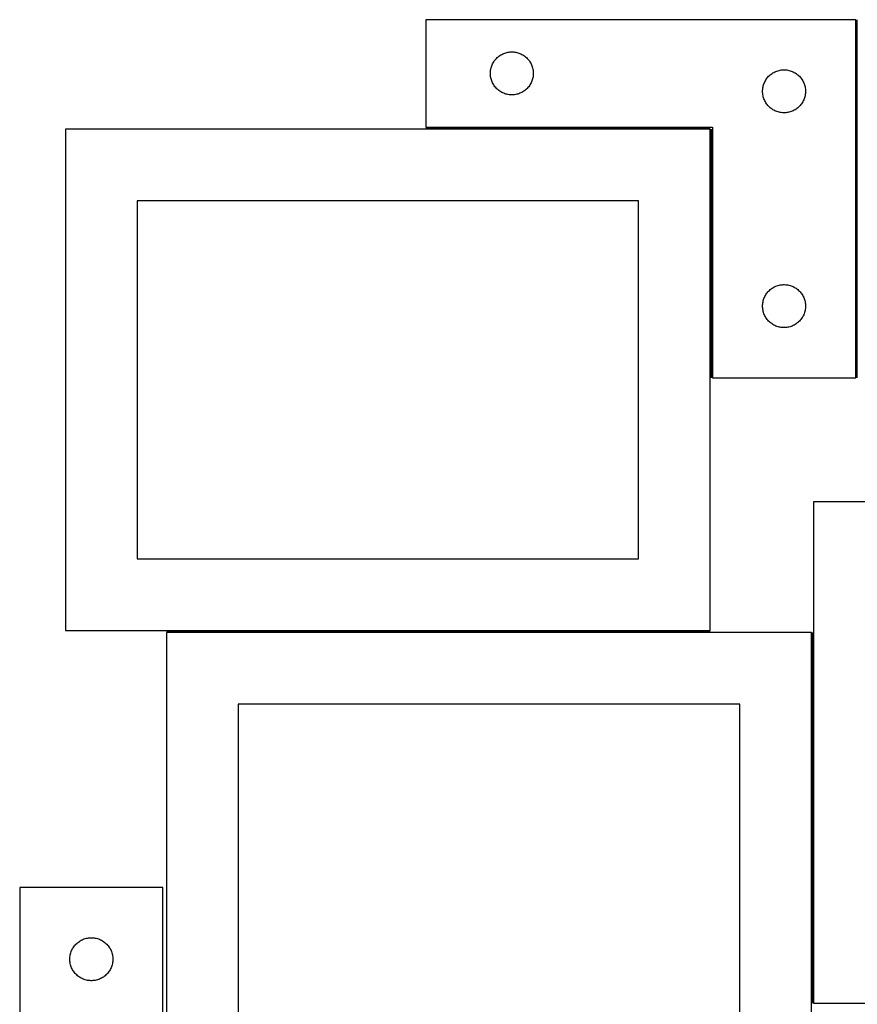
# Model space of a CAD drawing. Header units: millimetres. Extents: x 7 to 1493, y 7 to 2993.
# Tile 15 of 16: x 7 to 591, y 2291 to 2979. Entities that reach past the tile are written whole.
import ezdxf

# ---------------------------------------------------------------- set-up
doc = ezdxf.new("R2010")
doc.units = ezdxf.units.MM
doc.layers.add('COMMON', color=5, linetype='CONTINUOUS', true_color=0x0000ff)
doc.layers.add('CUT', color=7, linetype='CONTINUOUS', true_color=0x000000)

msp = doc.modelspace()

# ---------------------------------------------------------------- linework, layer by layer
at = {"layer": 'COMMON'}
for p, q in [((590.93242, 2978.595272), (590.93242, 2728.595272)), ((488.682419, 2902.845272), (290.18242, 2902.845272)), ((489.43242, 2728.595272), (489.43242, 2902.095271)), ((109.237067, 2551.34527), (488.682419, 2551.34527)), ((559.987067, 2550.59527), (559.987067, 2291.911633))]:
    msp.add_line(p, q, dxfattribs=at)
at = {"layer": 'CUT'}
for p, q in [((590.18242, 2978.595272), (290.18242, 2978.595272)), ((290.18242, 2978.595272), (290.18242, 2903.595272)), ((590.18242, 2728.595272), (590.18242, 2978.595272)), ((337.525786, 2949.145715), (337.956994, 2949.786588)), ((337.956994, 2949.786588), (338.420622, 2950.404414)), ((338.420622, 2950.404414), (338.915441, 2950.997554)), ((338.915441, 2950.997554), (339.440137, 2951.564434)), ((339.440137, 2951.564434), (339.993319, 2952.103552)), ((339.993319, 2952.103552), (340.573522, 2952.613479)), ((340.573522, 2952.613479), (341.179205, 2953.092861)), ((341.179205, 2953.092861), (341.808764, 2953.540427)), ((341.808764, 2953.540427), (342.460527, 2953.954991)), ((342.460527, 2953.954991), (343.132768, 2954.335454)), ((343.132768, 2954.335454), (343.823704, 2954.680806)), ((343.823704, 2954.680806), (344.531501, 2954.990131)), ((344.531501, 2954.990131), (345.254284, 2955.26261)), ((345.254284, 2955.26261), (345.990135, 2955.49752)), ((345.990135, 2955.49752), (346.737103, 2955.694237)), ((346.737103, 2955.694237), (347.493208, 2955.852241)), ((347.493208, 2955.852241), (348.256444, 2955.971112)), ((348.256444, 2955.971112), (349.024788, 2956.050535)), ((349.024788, 2956.050535), (349.796201, 2956.090299)), ((349.796201, 2956.090299), (350.568638, 2956.090299)), ((350.568638, 2956.090299), (351.340051, 2956.050535)), ((351.340051, 2956.050535), (352.108395, 2955.971112)), ((352.108395, 2955.971112), (352.871631, 2955.852241)), ((352.871631, 2955.852241), (353.627736, 2955.694237)), ((353.627736, 2955.694237), (354.374704, 2955.49752)), ((354.374704, 2955.49752), (355.110555, 2955.26261)), ((355.110555, 2955.26261), (355.833338, 2954.990131)), ((355.833338, 2954.990131), (356.541135, 2954.680806)), ((356.541135, 2954.680806), (357.232071, 2954.335454)), ((357.232071, 2954.335454), (357.904312, 2953.954991)), ((357.904312, 2953.954991), (358.556075, 2953.540427)), ((358.556075, 2953.540427), (359.185634, 2953.092861)), ((359.185634, 2953.092861), (359.791317, 2952.613479)), ((359.791317, 2952.613479), (360.37152, 2952.103552)), ((360.37152, 2952.103552), (360.924702, 2951.564434)), ((360.924702, 2951.564434), (361.449398, 2950.997554)), ((361.449398, 2950.997554), (361.944217, 2950.404414)), ((361.944217, 2950.404414), (362.407845, 2949.786588)), ((362.407845, 2949.786588), (362.839053, 2949.145715)), ((335.261921, 2942.637587), (335.361101, 2943.403631)), ((335.361101, 2943.403631), (335.499584, 2944.163553)), ((335.499584, 2944.163553), (335.677004, 2944.915339)), ((335.677004, 2944.915339), (335.892889, 2945.656994)), ((335.892889, 2945.656994), (336.146667, 2946.386553)), ((336.146667, 2946.386553), (336.437666, 2947.10208)), ((336.437666, 2947.10208), (336.765113, 2947.801679)), ((336.765113, 2947.801679), (337.128141, 2948.483493)), ((337.128141, 2948.483493), (337.525786, 2949.145715)), ((362.839053, 2949.145715), (363.236698, 2948.483493)), ((363.236698, 2948.483493), (363.599726, 2947.801679)), ((363.599726, 2947.801679), (363.927173, 2947.10208)), ((363.927173, 2947.10208), (364.218172, 2946.386553)), ((364.218172, 2946.386553), (364.47195, 2945.656994)), ((364.47195, 2945.656994), (364.687835, 2944.915339)), ((364.687835, 2944.915339), (364.865255, 2944.163553)), ((364.865255, 2944.163553), (365.003738, 2943.403631)), ((365.003738, 2943.403631), (365.102918, 2942.637587)), ((534.531501, 2942.490131), (535.254284, 2942.76261)), ((535.254284, 2942.76261), (535.990135, 2942.99752)), ((535.990135, 2942.99752), (536.737103, 2943.194237)), ((536.737103, 2943.194237), (537.493208, 2943.352241)), ((537.493208, 2943.352241), (538.256444, 2943.471112)), ((538.256444, 2943.471112), (539.024788, 2943.550535)), ((539.024788, 2943.550535), (539.796201, 2943.590299)), ((539.796201, 2943.590299), (540.568638, 2943.590299)), ((540.568638, 2943.590299), (541.340051, 2943.550535)), ((541.340051, 2943.550535), (542.108395, 2943.471112)), ((542.108395, 2943.471112), (542.871631, 2943.352241)), ((542.871631, 2943.352241), (543.627736, 2943.194237)), ((543.627736, 2943.194237), (544.374704, 2942.99752)), ((544.374704, 2942.99752), (545.110555, 2942.76261)), ((545.110555, 2942.76261), (545.833338, 2942.490131)), ((335.18242, 2941.095272), (335.202308, 2941.867453)), ((335.202308, 2940.323091), (335.18242, 2941.095272)), ((335.202308, 2941.867453), (335.261921, 2942.637587)), ((335.261921, 2939.552957), (335.202308, 2940.323091)), ((335.361101, 2938.786913), (335.261921, 2939.552957)), ((335.499584, 2938.026991), (335.361101, 2938.786913)), ((335.677004, 2937.275205), (335.499584, 2938.026991)), ((335.892889, 2936.533549), (335.677004, 2937.275205)), ((336.146667, 2935.803991), (335.892889, 2936.533549)), ((364.47195, 2936.533549), (364.218172, 2935.803991)), ((364.687835, 2937.275205), (364.47195, 2936.533549)), ((364.865255, 2938.026991), (364.687835, 2937.275205)), ((365.003738, 2938.786913), (364.865255, 2938.026991)), ((365.102918, 2939.552957), (365.003738, 2938.786913)), ((365.102918, 2942.637587), (365.162531, 2941.867453)), ((365.162531, 2940.323091), (365.102918, 2939.552957)), ((365.162531, 2941.867453), (365.18242, 2941.095272)), ((365.18242, 2941.095272), (365.162531, 2940.323091)), ((526.765113, 2935.301679), (527.128141, 2935.983493)), ((527.128141, 2935.983493), (527.525786, 2936.645715)), ((527.525786, 2936.645715), (527.956994, 2937.286588)), ((527.956994, 2937.286588), (528.420622, 2937.904414)), ((528.420622, 2937.904414), (528.915441, 2938.497554)), ((528.915441, 2938.497554), (529.440137, 2939.064434)), ((529.440137, 2939.064434), (529.993319, 2939.603552)), ((529.993319, 2939.603552), (530.573522, 2940.113479)), ((530.573522, 2940.113479), (531.179205, 2940.592861)), ((531.179205, 2940.592861), (531.808764, 2941.040427)), ((531.808764, 2941.040427), (532.460527, 2941.454991)), ((532.460527, 2941.454991), (533.132768, 2941.835454)), ((533.132768, 2941.835454), (533.823704, 2942.180806)), ((533.823704, 2942.180806), (534.531501, 2942.490131)), ((545.833338, 2942.490131), (546.541135, 2942.180806)), ((546.541135, 2942.180806), (547.232071, 2941.835454)), ((547.232071, 2941.835454), (547.904312, 2941.454991)), ((547.904312, 2941.454991), (548.556075, 2941.040427)), ((548.556075, 2941.040427), (549.185634, 2940.592861)), ((549.185634, 2940.592861), (549.791317, 2940.113479)), ((549.791317, 2940.113479), (550.37152, 2939.603552)), ((550.37152, 2939.603552), (550.924702, 2939.064434)), ((550.924702, 2939.064434), (551.449398, 2938.497554)), ((551.449398, 2938.497554), (551.944217, 2937.904414)), ((551.944217, 2937.904414), (552.407845, 2937.286588)), ((552.407845, 2937.286588), (552.839053, 2936.645715)), ((552.839053, 2936.645715), (553.236698, 2935.983493)), ((553.236698, 2935.983493), (553.599726, 2935.301679)), ((336.437666, 2935.088463), (336.146667, 2935.803991)), ((336.765113, 2934.388865), (336.437666, 2935.088463)), ((337.128141, 2933.707051), (336.765113, 2934.388865)), ((337.525786, 2933.044829), (337.128141, 2933.707051)), ((337.956994, 2932.403955), (337.525786, 2933.044829)), ((338.420622, 2931.78613), (337.956994, 2932.403955)), ((338.915441, 2931.19299), (338.420622, 2931.78613)), ((339.440137, 2930.62611), (338.915441, 2931.19299)), ((339.993319, 2930.086991), (339.440137, 2930.62611)), ((340.573522, 2929.577065), (339.993319, 2930.086991)), ((341.179205, 2929.097683), (340.573522, 2929.577065)), ((341.808764, 2928.650117), (341.179205, 2929.097683)), ((359.185634, 2929.097683), (358.556075, 2928.650117)), ((359.791317, 2929.577065), (359.185634, 2929.097683)), ((360.37152, 2930.086991), (359.791317, 2929.577065)), ((360.924702, 2930.62611), (360.37152, 2930.086991)), ((361.449398, 2931.19299), (360.924702, 2930.62611)), ((361.944217, 2931.78613), (361.449398, 2931.19299)), ((362.407845, 2932.403955), (361.944217, 2931.78613)), ((362.839053, 2933.044829), (362.407845, 2932.403955)), ((363.236698, 2933.707051), (362.839053, 2933.044829)), ((363.599726, 2934.388865), (363.236698, 2933.707051)), ((363.927173, 2935.088463), (363.599726, 2934.388865)), ((364.218172, 2935.803991), (363.927173, 2935.088463)), ((525.18242, 2928.595272), (525.202308, 2929.367453)), ((525.202308, 2929.367453), (525.261921, 2930.137587)), ((525.261921, 2930.137587), (525.361101, 2930.903631)), ((525.361101, 2930.903631), (525.499584, 2931.663553)), ((525.499584, 2931.663553), (525.677004, 2932.415339)), ((525.677004, 2932.415339), (525.892889, 2933.156994)), ((525.892889, 2933.156994), (526.146667, 2933.886553)), ((526.146667, 2933.886553), (526.437666, 2934.60208)), ((526.437666, 2934.60208), (526.765113, 2935.301679)), ((553.599726, 2935.301679), (553.927173, 2934.60208)), ((553.927173, 2934.60208), (554.218172, 2933.886553)), ((554.218172, 2933.886553), (554.47195, 2933.156994)), ((554.47195, 2933.156994), (554.687835, 2932.415339)), ((554.687835, 2932.415339), (554.865255, 2931.663553)), ((554.865255, 2931.663553), (555.003738, 2930.903631)), ((555.003738, 2930.903631), (555.102918, 2930.137587)), ((555.102918, 2930.137587), (555.162531, 2929.367453)), ((555.162531, 2929.367453), (555.18242, 2928.595272)), ((342.460527, 2928.235552), (341.808764, 2928.650117)), ((343.132768, 2927.85509), (342.460527, 2928.235552)), ((343.823704, 2927.509738), (343.132768, 2927.85509)), ((344.531501, 2927.200412), (343.823704, 2927.509738)), ((345.254284, 2926.927933), (344.531501, 2927.200412)), ((345.990135, 2926.693024), (345.254284, 2926.927933)), ((346.737103, 2926.496306), (345.990135, 2926.693024)), ((347.493208, 2926.338303), (346.737103, 2926.496306)), ((348.256444, 2926.219432), (347.493208, 2926.338303)), ((349.024788, 2926.140009), (348.256444, 2926.219432)), ((349.796201, 2926.100245), (349.024788, 2926.140009)), ((350.568638, 2926.100245), (349.796201, 2926.100245)), ((351.340051, 2926.140009), (350.568638, 2926.100245)), ((352.108395, 2926.219432), (351.340051, 2926.140009)), ((352.871631, 2926.338303), (352.108395, 2926.219432)), ((353.627736, 2926.496306), (352.871631, 2926.338303)), ((354.374704, 2926.693024), (353.627736, 2926.496306)), ((355.110555, 2926.927933), (354.374704, 2926.693024)), ((355.833338, 2927.200412), (355.110555, 2926.927933)), ((356.541135, 2927.509738), (355.833338, 2927.200412)), ((357.232071, 2927.85509), (356.541135, 2927.509738)), ((357.904312, 2928.235552), (357.232071, 2927.85509)), ((358.556075, 2928.650117), (357.904312, 2928.235552)), ((525.202308, 2927.823091), (525.18242, 2928.595272)), ((525.261921, 2927.052957), (525.202308, 2927.823091)), ((525.361101, 2926.286913), (525.261921, 2927.052957)), ((525.499584, 2925.526991), (525.361101, 2926.286913)), ((525.677004, 2924.775205), (525.499584, 2925.526991)), ((525.892889, 2924.033549), (525.677004, 2924.775205)), ((526.146667, 2923.303991), (525.892889, 2924.033549)), ((526.437666, 2922.588463), (526.146667, 2923.303991)), ((526.765113, 2921.888865), (526.437666, 2922.588463)), ((553.927173, 2922.588463), (553.599726, 2921.888865)), ((554.218172, 2923.303991), (553.927173, 2922.588463)), ((554.47195, 2924.033549), (554.218172, 2923.303991)), ((554.687835, 2924.775205), (554.47195, 2924.033549)), ((554.865255, 2925.526991), (554.687835, 2924.775205)), ((555.003738, 2926.286913), (554.865255, 2925.526991)), ((555.102918, 2927.052957), (555.003738, 2926.286913)), ((555.162531, 2927.823091), (555.102918, 2927.052957)), ((555.18242, 2928.595272), (555.162531, 2927.823091)), ((527.128141, 2921.207051), (526.765113, 2921.888865)), ((527.525786, 2920.544829), (527.128141, 2921.207051)), ((527.956994, 2919.903955), (527.525786, 2920.544829)), ((528.420622, 2919.28613), (527.956994, 2919.903955)), ((528.915441, 2918.69299), (528.420622, 2919.28613)), ((529.440137, 2918.12611), (528.915441, 2918.69299)), ((529.993319, 2917.586991), (529.440137, 2918.12611)), ((530.573522, 2917.077065), (529.993319, 2917.586991)), ((531.179205, 2916.597683), (530.573522, 2917.077065)), ((531.808764, 2916.150117), (531.179205, 2916.597683)), ((532.460527, 2915.735552), (531.808764, 2916.150117)), ((533.132768, 2915.35509), (532.460527, 2915.735552)), ((533.823704, 2915.009738), (533.132768, 2915.35509)), ((547.232071, 2915.35509), (546.541135, 2915.009738)), ((547.904312, 2915.735552), (547.232071, 2915.35509)), ((548.556075, 2916.150117), (547.904312, 2915.735552)), ((549.185634, 2916.597683), (548.556075, 2916.150117)), ((549.791317, 2917.077065), (549.185634, 2916.597683)), ((550.37152, 2917.586991), (549.791317, 2917.077065)), ((550.924702, 2918.12611), (550.37152, 2917.586991)), ((551.449398, 2918.69299), (550.924702, 2918.12611)), ((551.944217, 2919.28613), (551.449398, 2918.69299)), ((552.407845, 2919.903955), (551.944217, 2919.28613)), ((552.839053, 2920.544829), (552.407845, 2919.903955)), ((553.236698, 2921.207051), (552.839053, 2920.544829)), ((553.599726, 2921.888865), (553.236698, 2921.207051)), ((534.531501, 2914.700412), (533.823704, 2915.009738)), ((535.254284, 2914.427933), (534.531501, 2914.700412)), ((535.990135, 2914.193024), (535.254284, 2914.427933)), ((536.737103, 2913.996306), (535.990135, 2914.193024)), ((537.493208, 2913.838303), (536.737103, 2913.996306)), ((538.256444, 2913.719432), (537.493208, 2913.838303)), ((539.024788, 2913.640009), (538.256444, 2913.719432)), ((539.796201, 2913.600245), (539.024788, 2913.640009)), ((540.568638, 2913.600245), (539.796201, 2913.600245)), ((541.340051, 2913.640009), (540.568638, 2913.600245)), ((542.108395, 2913.719432), (541.340051, 2913.640009)), ((542.871631, 2913.838303), (542.108395, 2913.719432)), ((543.627736, 2913.996306), (542.871631, 2913.838303)), ((544.374704, 2914.193024), (543.627736, 2913.996306)), ((545.110555, 2914.427933), (544.374704, 2914.193024)), ((545.833338, 2914.700412), (545.110555, 2914.427933)), ((546.541135, 2915.009738), (545.833338, 2914.700412)), ((488.682419, 2902.095271), (38.682419, 2902.095271)), ((38.682419, 2902.095271), (38.682419, 2552.095271)), ((290.18242, 2903.595272), (490.18242, 2903.595272)), ((488.682419, 2552.095271), (488.682419, 2902.095271)), ((490.18242, 2903.595272), (490.18242, 2728.595272)), ((438.682419, 2852.095271), (88.682419, 2852.095271)), ((88.682419, 2852.095271), (88.682419, 2602.095271)), ((438.682419, 2602.095271), (438.682419, 2852.095271)), ((532.460527, 2791.454991), (533.132768, 2791.835454)), ((533.132768, 2791.835454), (533.823704, 2792.180806)), ((533.823704, 2792.180806), (534.531501, 2792.490131)), ((534.531501, 2792.490131), (535.254284, 2792.76261)), ((535.254284, 2792.76261), (535.990135, 2792.99752)), ((535.990135, 2792.99752), (536.737103, 2793.194237)), ((536.737103, 2793.194237), (537.493208, 2793.352241)), ((537.493208, 2793.352241), (538.256444, 2793.471112)), ((538.256444, 2793.471112), (539.024788, 2793.550535)), ((539.024788, 2793.550535), (539.796201, 2793.590299)), ((539.796201, 2793.590299), (540.568638, 2793.590299)), ((540.568638, 2793.590299), (541.340051, 2793.550535)), ((541.340051, 2793.550535), (542.108395, 2793.471112)), ((542.108395, 2793.471112), (542.871631, 2793.352241)), ((542.871631, 2793.352241), (543.627736, 2793.194237)), ((543.627736, 2793.194237), (544.374704, 2792.99752)), ((544.374704, 2792.99752), (545.110555, 2792.76261)), ((545.110555, 2792.76261), (545.833338, 2792.490131)), ((545.833338, 2792.490131), (546.541135, 2792.180806)), ((546.541135, 2792.180806), (547.232071, 2791.835454)), ((547.232071, 2791.835454), (547.904312, 2791.454991)), ((526.146667, 2783.886553), (526.437666, 2784.60208)), ((526.437666, 2784.60208), (526.765113, 2785.301679)), ((526.765113, 2785.301679), (527.128141, 2785.983493)), ((527.128141, 2785.983493), (527.525786, 2786.645715)), ((527.525786, 2786.645715), (527.956994, 2787.286588)), ((527.956994, 2787.286588), (528.420622, 2787.904414)), ((528.420622, 2787.904414), (528.915441, 2788.497554)), ((528.915441, 2788.497554), (529.440137, 2789.064434)), ((529.440137, 2789.064434), (529.993319, 2789.603552)), ((529.993319, 2789.603552), (530.573522, 2790.113479)), ((530.573522, 2790.113479), (531.179205, 2790.592861)), ((531.179205, 2790.592861), (531.808764, 2791.040427)), ((531.808764, 2791.040427), (532.460527, 2791.454991)), ((547.904312, 2791.454991), (548.556075, 2791.040427)), ((548.556075, 2791.040427), (549.185634, 2790.592861)), ((549.185634, 2790.592861), (549.791317, 2790.113479)), ((549.791317, 2790.113479), (550.37152, 2789.603552)), ((550.37152, 2789.603552), (550.924702, 2789.064434)), ((550.924702, 2789.064434), (551.449398, 2788.497554)), ((551.449398, 2788.497554), (551.944217, 2787.904414)), ((551.944217, 2787.904414), (552.407845, 2787.286588)), ((552.407845, 2787.286588), (552.839053, 2786.645715)), ((552.839053, 2786.645715), (553.236698, 2785.983493)), ((553.236698, 2785.983493), (553.599726, 2785.301679)), ((553.599726, 2785.301679), (553.927173, 2784.60208)), ((553.927173, 2784.60208), (554.218172, 2783.886553)), ((525.18242, 2778.595272), (525.202308, 2779.367453)), ((525.202308, 2777.823091), (525.18242, 2778.595272)), ((525.202308, 2779.367453), (525.261921, 2780.137587)), ((525.261921, 2777.052957), (525.202308, 2777.823091)), ((525.261921, 2780.137587), (525.361101, 2780.903631)), ((525.361101, 2780.903631), (525.499584, 2781.663553)), ((525.499584, 2781.663553), (525.677004, 2782.415339)), ((525.677004, 2782.415339), (525.892889, 2783.156994)), ((525.892889, 2783.156994), (526.146667, 2783.886553)), ((554.218172, 2783.886553), (554.47195, 2783.156994)), ((554.47195, 2783.156994), (554.687835, 2782.415339)), ((554.687835, 2782.415339), (554.865255, 2781.663553)), ((554.865255, 2781.663553), (555.003738, 2780.903631)), ((555.003738, 2780.903631), (555.102918, 2780.137587)), ((555.102918, 2780.137587), (555.162531, 2779.367453)), ((555.162531, 2777.823091), (555.102918, 2777.052957)), ((555.162531, 2779.367453), (555.18242, 2778.595272)), ((555.18242, 2778.595272), (555.162531, 2777.823091)), ((525.361101, 2776.286913), (525.261921, 2777.052957)), ((525.499584, 2775.526991), (525.361101, 2776.286913)), ((525.677004, 2774.775205), (525.499584, 2775.526991)), ((525.892889, 2774.033549), (525.677004, 2774.775205)), ((526.146667, 2773.303991), (525.892889, 2774.033549)), ((526.437666, 2772.588463), (526.146667, 2773.303991)), ((526.765113, 2771.888865), (526.437666, 2772.588463)), ((527.128141, 2771.207051), (526.765113, 2771.888865)), ((527.525786, 2770.544829), (527.128141, 2771.207051)), ((553.236698, 2771.207051), (552.839053, 2770.544829)), ((553.599726, 2771.888865), (553.236698, 2771.207051)), ((553.927173, 2772.588463), (553.599726, 2771.888865)), ((554.218172, 2773.303991), (553.927173, 2772.588463)), ((554.47195, 2774.033549), (554.218172, 2773.303991)), ((554.687835, 2774.775205), (554.47195, 2774.033549)), ((554.865255, 2775.526991), (554.687835, 2774.775205)), ((555.003738, 2776.286913), (554.865255, 2775.526991)), ((555.102918, 2777.052957), (555.003738, 2776.286913)), ((527.956994, 2769.903955), (527.525786, 2770.544829)), ((528.420622, 2769.28613), (527.956994, 2769.903955)), ((528.915441, 2768.69299), (528.420622, 2769.28613)), ((529.440137, 2768.12611), (528.915441, 2768.69299)), ((529.993319, 2767.586991), (529.440137, 2768.12611)), ((530.573522, 2767.077065), (529.993319, 2767.586991)), ((531.179205, 2766.597683), (530.573522, 2767.077065)), ((531.808764, 2766.150117), (531.179205, 2766.597683)), ((532.460527, 2765.735552), (531.808764, 2766.150117)), ((533.132768, 2765.35509), (532.460527, 2765.735552)), ((533.823704, 2765.009738), (533.132768, 2765.35509)), ((534.531501, 2764.700412), (533.823704, 2765.009738)), ((535.254284, 2764.427933), (534.531501, 2764.700412)), ((535.990135, 2764.193024), (535.254284, 2764.427933)), ((536.737103, 2763.996306), (535.990135, 2764.193024)), ((537.493208, 2763.838303), (536.737103, 2763.996306)), ((543.627736, 2763.996306), (542.871631, 2763.838303)), ((544.374704, 2764.193024), (543.627736, 2763.996306)), ((545.110555, 2764.427933), (544.374704, 2764.193024)), ((545.833338, 2764.700412), (545.110555, 2764.427933)), ((546.541135, 2765.009738), (545.833338, 2764.700412)), ((547.232071, 2765.35509), (546.541135, 2765.009738)), ((547.904312, 2765.735552), (547.232071, 2765.35509)), ((548.556075, 2766.150117), (547.904312, 2765.735552)), ((549.185634, 2766.597683), (548.556075, 2766.150117)), ((549.791317, 2767.077065), (549.185634, 2766.597683)), ((550.37152, 2767.586991), (549.791317, 2767.077065)), ((550.924702, 2768.12611), (550.37152, 2767.586991)), ((551.449398, 2768.69299), (550.924702, 2768.12611)), ((551.944217, 2769.28613), (551.449398, 2768.69299)), ((552.407845, 2769.903955), (551.944217, 2769.28613)), ((552.839053, 2770.544829), (552.407845, 2769.903955)), ((538.256444, 2763.719432), (537.493208, 2763.838303)), ((539.024788, 2763.640009), (538.256444, 2763.719432)), ((539.796201, 2763.600245), (539.024788, 2763.640009)), ((540.568638, 2763.600245), (539.796201, 2763.600245)), ((541.340051, 2763.640009), (540.568638, 2763.600245)), ((542.108395, 2763.719432), (541.340051, 2763.640009)), ((542.871631, 2763.838303), (542.108395, 2763.719432)), ((490.18242, 2728.595272), (590.18242, 2728.595272)), ((1010.737068, 2641.911633), (560.737068, 2641.911633)), ((560.737068, 2641.911633), (560.737068, 2291.911633)), ((88.682419, 2602.095271), (438.682419, 2602.095271)), ((38.682419, 2552.095271), (488.682419, 2552.095271)), ((559.237067, 2550.59527), (109.237067, 2550.59527)), ((109.237067, 2550.59527), (109.237067, 2200.59527)), ((559.237067, 2200.59527), (559.237067, 2550.59527)), ((509.237067, 2500.59527), (159.237067, 2500.59527)), ((159.237067, 2500.59527), (159.237067, 2250.59527)), ((509.237067, 2250.59527), (509.237067, 2500.59527)), ((106.68126, 2372.533626), (6.68126, 2372.533626)), ((6.68126, 2372.533626), (6.68126, 2122.533626)), ((106.68126, 2197.533626), (106.68126, 2372.533626)), ((44.024626, 2330.584069), (44.455835, 2331.224943)), ((44.455835, 2331.224943), (44.919463, 2331.842769)), ((44.919463, 2331.842769), (45.414281, 2332.435908)), ((45.414281, 2332.435908), (45.938977, 2333.002789)), ((45.938977, 2333.002789), (46.49216, 2333.541907)), ((46.49216, 2333.541907), (47.072362, 2334.051833)), ((47.072362, 2334.051833), (47.678046, 2334.531215)), ((47.678046, 2334.531215), (48.307604, 2334.978782)), ((48.307604, 2334.978782), (48.959368, 2335.393346)), ((48.959368, 2335.393346), (49.631609, 2335.773808)), ((49.631609, 2335.773808), (50.322544, 2336.11916)), ((50.322544, 2336.11916), (51.030341, 2336.428486)), ((51.030341, 2336.428486), (51.753124, 2336.700965)), ((51.753124, 2336.700965), (52.488975, 2336.935874)), ((52.488975, 2336.935874), (53.235944, 2337.132592)), ((53.235944, 2337.132592), (53.992048, 2337.290596)), ((53.992048, 2337.290596), (54.755285, 2337.409466)), ((54.755285, 2337.409466), (55.523628, 2337.488889)), ((55.523628, 2337.488889), (56.295041, 2337.528653)), ((56.295041, 2337.528653), (57.067479, 2337.528653)), ((57.067479, 2337.528653), (57.838892, 2337.488889)), ((57.838892, 2337.488889), (58.607235, 2337.409466)), ((58.607235, 2337.409466), (59.370471, 2337.290596)), ((59.370471, 2337.290596), (60.126576, 2337.132592)), ((60.126576, 2337.132592), (60.873544, 2336.935874)), ((60.873544, 2336.935874), (61.609396, 2336.700965)), ((61.609396, 2336.700965), (62.332178, 2336.428486)), ((62.332178, 2336.428486), (63.039976, 2336.11916)), ((63.039976, 2336.11916), (63.730911, 2335.773808)), ((63.730911, 2335.773808), (64.403152, 2335.393346)), ((64.403152, 2335.393346), (65.054916, 2334.978782)), ((65.054916, 2334.978782), (65.684474, 2334.531215)), ((65.684474, 2334.531215), (66.290158, 2334.051833)), ((66.290158, 2334.051833), (66.87036, 2333.541907)), ((66.87036, 2333.541907), (67.423543, 2333.002789)), ((67.423543, 2333.002789), (67.948239, 2332.435908)), ((67.948239, 2332.435908), (68.443057, 2331.842769)), ((68.443057, 2331.842769), (68.906685, 2331.224943)), ((68.906685, 2331.224943), (69.337893, 2330.584069)), ((41.701148, 2323.305808), (41.760762, 2324.075941)), ((41.760762, 2324.075941), (41.859941, 2324.841985)), ((41.859941, 2324.841985), (41.998425, 2325.601907)), ((41.998425, 2325.601907), (42.175844, 2326.353693)), ((42.175844, 2326.353693), (42.391729, 2327.095349)), ((42.391729, 2327.095349), (42.645508, 2327.824908)), ((42.645508, 2327.824908), (42.936506, 2328.540435)), ((42.936506, 2328.540435), (43.263954, 2329.240033)), ((43.263954, 2329.240033), (43.626981, 2329.921847)), ((43.626981, 2329.921847), (44.024626, 2330.584069)), ((69.337893, 2330.584069), (69.735538, 2329.921847)), ((69.735538, 2329.921847), (70.098566, 2329.240033)), ((70.098566, 2329.240033), (70.426013, 2328.540435)), ((70.426013, 2328.540435), (70.717012, 2327.824908)), ((70.717012, 2327.824908), (70.970791, 2327.095349)), ((70.970791, 2327.095349), (71.186676, 2326.353693)), ((71.186676, 2326.353693), (71.364095, 2325.601907)), ((71.364095, 2325.601907), (71.502578, 2324.841985)), ((71.502578, 2324.841985), (71.601758, 2324.075941)), ((71.601758, 2324.075941), (71.661371, 2323.305808)), ((41.68126, 2322.533626), (41.701148, 2323.305808)), ((41.701148, 2321.761445), (41.68126, 2322.533626)), ((41.760762, 2320.991311), (41.701148, 2321.761445)), ((41.859941, 2320.225268), (41.760762, 2320.991311)), ((41.998425, 2319.465345), (41.859941, 2320.225268)), ((42.175844, 2318.71356), (41.998425, 2319.465345)), ((42.391729, 2317.971904), (42.175844, 2318.71356)), ((42.645508, 2317.242345), (42.391729, 2317.971904)), ((42.936506, 2316.526818), (42.645508, 2317.242345)), ((70.717012, 2317.242345), (70.426013, 2316.526818)), ((70.970791, 2317.971904), (70.717012, 2317.242345)), ((71.186676, 2318.71356), (70.970791, 2317.971904)), ((71.364095, 2319.465345), (71.186676, 2318.71356)), ((71.502578, 2320.225268), (71.364095, 2319.465345)), ((71.601758, 2320.991311), (71.502578, 2320.225268)), ((71.661371, 2321.761445), (71.601758, 2320.991311)), ((71.661371, 2323.305808), (71.68126, 2322.533626)), ((71.68126, 2322.533626), (71.661371, 2321.761445)), ((43.263954, 2315.827219), (42.936506, 2316.526818)), ((43.626981, 2315.145405), (43.263954, 2315.827219)), ((44.024626, 2314.483183), (43.626981, 2315.145405)), ((44.455835, 2313.84231), (44.024626, 2314.483183)), ((44.919463, 2313.224484), (44.455835, 2313.84231)), ((45.414281, 2312.631345), (44.919463, 2313.224484)), ((45.938977, 2312.064464), (45.414281, 2312.631345)), ((46.49216, 2311.525346), (45.938977, 2312.064464)), ((47.072362, 2311.01542), (46.49216, 2311.525346)), ((47.678046, 2310.536038), (47.072362, 2311.01542)), ((48.307604, 2310.088471), (47.678046, 2310.536038)), ((65.684474, 2310.536038), (65.054916, 2310.088471)), ((66.290158, 2311.01542), (65.684474, 2310.536038)), ((66.87036, 2311.525346), (66.290158, 2311.01542)), ((67.423543, 2312.064464), (66.87036, 2311.525346)), ((67.948239, 2312.631345), (67.423543, 2312.064464)), ((68.443057, 2313.224484), (67.948239, 2312.631345)), ((68.906685, 2313.84231), (68.443057, 2313.224484)), ((69.337893, 2314.483183), (68.906685, 2313.84231)), ((69.735538, 2315.145405), (69.337893, 2314.483183)), ((70.098566, 2315.827219), (69.735538, 2315.145405)), ((70.426013, 2316.526818), (70.098566, 2315.827219)), ((48.959368, 2309.673907), (48.307604, 2310.088471)), ((49.631609, 2309.293444), (48.959368, 2309.673907)), ((50.322544, 2308.948092), (49.631609, 2309.293444)), ((51.030341, 2308.638767), (50.322544, 2308.948092)), ((51.753124, 2308.366288), (51.030341, 2308.638767)), ((52.488975, 2308.131378), (51.753124, 2308.366288)), ((53.235944, 2307.934661), (52.488975, 2308.131378)), ((53.992048, 2307.776657), (53.235944, 2307.934661)), ((54.755285, 2307.657786), (53.992048, 2307.776657)), ((55.523628, 2307.578363), (54.755285, 2307.657786)), ((56.295041, 2307.538599), (55.523628, 2307.578363)), ((57.067479, 2307.538599), (56.295041, 2307.538599)), ((57.838892, 2307.578363), (57.067479, 2307.538599)), ((58.607235, 2307.657786), (57.838892, 2307.578363)), ((59.370471, 2307.776657), (58.607235, 2307.657786)), ((60.126576, 2307.934661), (59.370471, 2307.776657)), ((60.873544, 2308.131378), (60.126576, 2307.934661)), ((61.609396, 2308.366288), (60.873544, 2308.131378)), ((62.332178, 2308.638767), (61.609396, 2308.366288)), ((63.039976, 2308.948092), (62.332178, 2308.638767)), ((63.730911, 2309.293444), (63.039976, 2308.948092)), ((64.403152, 2309.673907), (63.730911, 2309.293444)), ((65.054916, 2310.088471), (64.403152, 2309.673907)), ((560.737068, 2291.911633), (1010.737068, 2291.911633))]:
    msp.add_line(p, q, dxfattribs=at)

doc.saveas('drawing.dxf')
